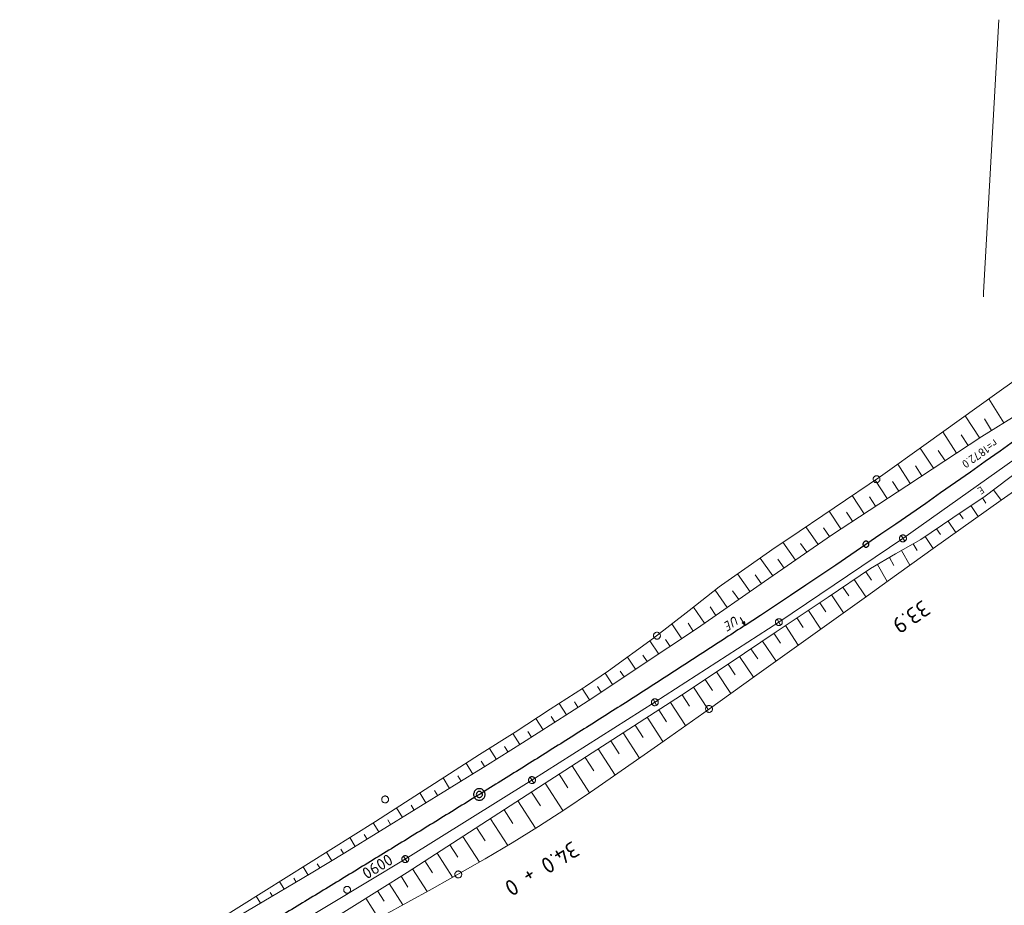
# Model space of a CAD drawing. Header units: metres. Extents: x 3425540 to 3446143, y 5432760 to 5444637.
# Tile 8 of 256: x 3434698 to 3434912, y 5437577 to 5437770. Entities that reach past the tile are written whole.
import ezdxf
from ezdxf.enums import TextEntityAlignment as Align

# ---------------------------------------------------------------- set-up
doc = ezdxf.new("R2010")
doc.units = ezdxf.units.M
for name, color, linetype, lineweight in [('B_Bestand', 9, 'Continuous', 18), ('B_Böschung', 9, 'Continuous', 18), ('B_Flurgrenzen', 9, 'Continuous', 18), ('B_Gleisachse', 9, 'Continuous', 25), ('B_Kilometrierung', 9, 'Continuous', 25)]:
    doc.layers.add(name, color=color, linetype=linetype, lineweight=lineweight)
doc.styles.get("Standard").update_dxf_attribs({"font": 'isocpeur.ttf'})

msp = doc.modelspace()

# ---------------------------------------------------------------- linework, layer by layer
at = {"layer": 'B_Bestand'}
for p, q in [((3434889.73, 5437657), (3434914.13, 5437674.26)), ((3434889.34, 5437657.64), (3434890.12, 5437656.36)), ((3434862.78, 5437638.82), (3434889.73, 5437657)), ((3434890.37, 5437657.39), (3434889.09, 5437656.61)), ((3434835.86, 5437621.43), (3434862.78, 5437638.82)), ((3434863.42, 5437639.21), (3434862.14, 5437638.43)), ((3434862.39, 5437639.46), (3434863.17, 5437638.18)), ((3434809.18, 5437604.54), (3434835.86, 5437621.43)), ((3434836.5, 5437621.82), (3434835.22, 5437621.04)), ((3434835.47, 5437622.07), (3434836.25, 5437620.79)), ((3434781.66, 5437587.39), (3434809.18, 5437604.54)), ((3434809.82, 5437604.93), (3434808.54, 5437604.15)), ((3434808.79, 5437605.18), (3434809.57, 5437603.9)), ((3434754.64, 5437571.16), (3434781.66, 5437587.39)), ((3434782.31, 5437587.78), (3434781.02, 5437587)), ((3434781.28, 5437588.04), (3434782.05, 5437586.75))]:
    msp.add_line(p, q, dxfattribs=at)
for points in [[(3434889.09, 5437656.61), (3434889.13, 5437656.55), (3434889.18, 5437656.49), (3434889.24, 5437656.43), (3434889.3, 5437656.38), (3434889.37, 5437656.34), (3434889.44, 5437656.31), (3434889.51, 5437656.28), (3434889.59, 5437656.26), (3434889.67, 5437656.25), (3434889.75, 5437656.25), (3434889.82, 5437656.26), (3434889.9, 5437656.27), (3434889.98, 5437656.29), (3434890.05, 5437656.32), (3434890.12, 5437656.36), (3434890.18, 5437656.4), (3434890.24, 5437656.45), (3434890.3, 5437656.51), (3434890.35, 5437656.57), (3434890.39, 5437656.64), (3434890.42, 5437656.71), (3434890.45, 5437656.78), (3434890.47, 5437656.86), (3434890.48, 5437656.94), (3434890.48, 5437657.02), (3434890.47, 5437657.1), (3434890.46, 5437657.17), (3434890.44, 5437657.25), (3434890.41, 5437657.32), (3434890.37, 5437657.39), (3434890.33, 5437657.45), (3434890.27, 5437657.51), (3434890.22, 5437657.57), (3434890.16, 5437657.62), (3434890.09, 5437657.66), (3434890.02, 5437657.69), (3434889.94, 5437657.72), (3434889.87, 5437657.74), (3434889.79, 5437657.75), (3434889.71, 5437657.75), (3434889.63, 5437657.74), (3434889.56, 5437657.73), (3434889.48, 5437657.71), (3434889.41, 5437657.68), (3434889.34, 5437657.64), (3434889.27, 5437657.6), (3434889.21, 5437657.55), (3434889.16, 5437657.49), (3434889.11, 5437657.43), (3434889.07, 5437657.36), (3434889.04, 5437657.29), (3434889.01, 5437657.22), (3434888.99, 5437657.14), (3434888.98, 5437657.06), (3434888.98, 5437656.98), (3434888.99, 5437656.91), (3434889, 5437656.83), (3434889.02, 5437656.75), (3434889.05, 5437656.68), (3434889.09, 5437656.61)], [(3434850.95, 5437638.66), (3434851.63, 5437639.1), (3434852.2, 5437637.32), (3434851.54, 5437636.89)], [(3434852.87, 5437637.76), (3434852.44, 5437639.07), (3434852.43, 5437639.14), (3434852.42, 5437639.2), (3434852.42, 5437639.3), (3434852.43, 5437639.36), (3434852.46, 5437639.48), (3434852.48, 5437639.54), (3434852.51, 5437639.6), (3434852.57, 5437639.69), (3434852.61, 5437639.73), (3434852.7, 5437639.81), (3434852.79, 5437639.85), (3434852.88, 5437639.87), (3434852.94, 5437639.88), (3434853.04, 5437639.86), (3434853.11, 5437639.84), (3434853.18, 5437639.78), (3434853.21, 5437639.73), (3434853.27, 5437639.62), (3434853.7, 5437638.31)], [(3434854.37, 5437639.83), (3434855.05, 5437638.79), (3434854.81, 5437638.64), (3434855.47, 5437638.16), (3434855.29, 5437638.95), (3434855.05, 5437638.79)], [(3434855.25, 5437638.88), (3434854.89, 5437638.64), (3434855.42, 5437638.24), (3434855.25, 5437638.88)], [(3434855.22, 5437638.82), (3434854.96, 5437638.64), (3434855.36, 5437638.31), (3434855.22, 5437638.82)], [(3434855.19, 5437638.75), (3434855.03, 5437638.64), (3434855.31, 5437638.39), (3434855.19, 5437638.75)], [(3434855.17, 5437638.69), (3434855.1, 5437638.64), (3434855.26, 5437638.47), (3434855.17, 5437638.69)], [(3434862.14, 5437638.43), (3434862.19, 5437638.37), (3434862.24, 5437638.31), (3434862.29, 5437638.25), (3434862.35, 5437638.21), (3434862.42, 5437638.16), (3434862.49, 5437638.13), (3434862.57, 5437638.1), (3434862.64, 5437638.09), (3434862.72, 5437638.07), (3434862.8, 5437638.07), (3434862.88, 5437638.08), (3434862.95, 5437638.09), (3434863.03, 5437638.11), (3434863.1, 5437638.14), (3434863.17, 5437638.18), (3434863.24, 5437638.23), (3434863.3, 5437638.28), (3434863.35, 5437638.33), (3434863.4, 5437638.4), (3434863.44, 5437638.46), (3434863.47, 5437638.53), (3434863.5, 5437638.61), (3434863.52, 5437638.68), (3434863.53, 5437638.76), (3434863.53, 5437638.84), (3434863.53, 5437638.92), (3434863.51, 5437638.99), (3434863.49, 5437639.07), (3434863.46, 5437639.14), (3434863.42, 5437639.21), (3434863.38, 5437639.28), (3434863.33, 5437639.34), (3434863.27, 5437639.39), (3434863.21, 5437639.44), (3434863.14, 5437639.48), (3434863.07, 5437639.51), (3434863, 5437639.54), (3434862.92, 5437639.56), (3434862.84, 5437639.57), (3434862.77, 5437639.57), (3434862.69, 5437639.57), (3434862.61, 5437639.55), (3434862.53, 5437639.53), (3434862.46, 5437639.5), (3434862.39, 5437639.46), (3434862.33, 5437639.42), (3434862.27, 5437639.37), (3434862.21, 5437639.31), (3434862.17, 5437639.25), (3434862.12, 5437639.18), (3434862.09, 5437639.11), (3434862.06, 5437639.04), (3434862.05, 5437638.96), (3434862.03, 5437638.88), (3434862.03, 5437638.81), (3434862.04, 5437638.73), (3434862.05, 5437638.65), (3434862.07, 5437638.57), (3434862.1, 5437638.5), (3434862.14, 5437638.43)], [(3434835.22, 5437621.04), (3434835.27, 5437620.98), (3434835.32, 5437620.92), (3434835.37, 5437620.86), (3434835.44, 5437620.81), (3434835.5, 5437620.77), (3434835.57, 5437620.74), (3434835.65, 5437620.71), (3434835.72, 5437620.69), (3434835.8, 5437620.68), (3434835.88, 5437620.68), (3434835.96, 5437620.69), (3434836.04, 5437620.7), (3434836.11, 5437620.72), (3434836.18, 5437620.75), (3434836.25, 5437620.79), (3434836.32, 5437620.83), (3434836.38, 5437620.89), (3434836.43, 5437620.94), (3434836.48, 5437621), (3434836.52, 5437621.07), (3434836.55, 5437621.14), (3434836.58, 5437621.22), (3434836.6, 5437621.29), (3434836.61, 5437621.37), (3434836.61, 5437621.45), (3434836.61, 5437621.53), (3434836.59, 5437621.6), (3434836.57, 5437621.68), (3434836.54, 5437621.75), (3434836.5, 5437621.82), (3434836.46, 5437621.89), (3434836.41, 5437621.95), (3434836.35, 5437622), (3434836.29, 5437622.05), (3434836.22, 5437622.09), (3434836.15, 5437622.12), (3434836.08, 5437622.15), (3434836, 5437622.17), (3434835.92, 5437622.18), (3434835.85, 5437622.18), (3434835.77, 5437622.18), (3434835.69, 5437622.16), (3434835.62, 5437622.14), (3434835.54, 5437622.11), (3434835.47, 5437622.07), (3434835.41, 5437622.03), (3434835.35, 5437621.98), (3434835.29, 5437621.92), (3434835.25, 5437621.86), (3434835.21, 5437621.79), (3434835.17, 5437621.72), (3434835.14, 5437621.65), (3434835.13, 5437621.57), (3434835.12, 5437621.49), (3434835.11, 5437621.41), (3434835.12, 5437621.34), (3434835.13, 5437621.26), (3434835.16, 5437621.18), (3434835.18, 5437621.11), (3434835.22, 5437621.04)], [(3434808.54, 5437604.15), (3434808.59, 5437604.09), (3434808.64, 5437604.03), (3434808.69, 5437603.97), (3434808.76, 5437603.92), (3434808.82, 5437603.88), (3434808.89, 5437603.85), (3434808.97, 5437603.82), (3434809.04, 5437603.8), (3434809.12, 5437603.79), (3434809.2, 5437603.79), (3434809.28, 5437603.8), (3434809.36, 5437603.81), (3434809.43, 5437603.83), (3434809.5, 5437603.86), (3434809.57, 5437603.9), (3434809.64, 5437603.94), (3434809.7, 5437604), (3434809.75, 5437604.05), (3434809.8, 5437604.11), (3434809.84, 5437604.18), (3434809.88, 5437604.25), (3434809.9, 5437604.33), (3434809.92, 5437604.4), (3434809.93, 5437604.48), (3434809.93, 5437604.56), (3434809.93, 5437604.64), (3434809.91, 5437604.71), (3434809.89, 5437604.79), (3434809.86, 5437604.86), (3434809.82, 5437604.93), (3434809.78, 5437605), (3434809.73, 5437605.06), (3434809.67, 5437605.11), (3434809.61, 5437605.16), (3434809.54, 5437605.2), (3434809.47, 5437605.23), (3434809.4, 5437605.26), (3434809.32, 5437605.28), (3434809.25, 5437605.29), (3434809.17, 5437605.29), (3434809.09, 5437605.29), (3434809.01, 5437605.27), (3434808.94, 5437605.25), (3434808.86, 5437605.22), (3434808.79, 5437605.18), (3434808.73, 5437605.14), (3434808.67, 5437605.09), (3434808.62, 5437605.03), (3434808.57, 5437604.97), (3434808.53, 5437604.9), (3434808.49, 5437604.83), (3434808.47, 5437604.76), (3434808.45, 5437604.68), (3434808.44, 5437604.6), (3434808.43, 5437604.52), (3434808.44, 5437604.45), (3434808.45, 5437604.37), (3434808.48, 5437604.29), (3434808.51, 5437604.22), (3434808.54, 5437604.15)], [(3434781.02, 5437587), (3434781.07, 5437586.94), (3434781.12, 5437586.88), (3434781.18, 5437586.83), (3434781.24, 5437586.78), (3434781.3, 5437586.74), (3434781.38, 5437586.7), (3434781.45, 5437586.68), (3434781.53, 5437586.66), (3434781.6, 5437586.65), (3434781.68, 5437586.64), (3434781.76, 5437586.65), (3434781.84, 5437586.66), (3434781.91, 5437586.69), (3434781.99, 5437586.72), (3434782.05, 5437586.75), (3434782.12, 5437586.8), (3434782.18, 5437586.85), (3434782.23, 5437586.9), (3434782.28, 5437586.97), (3434782.32, 5437587.03), (3434782.36, 5437587.1), (3434782.38, 5437587.18), (3434782.4, 5437587.25), (3434782.41, 5437587.33), (3434782.41, 5437587.41), (3434782.41, 5437587.49), (3434782.39, 5437587.57), (3434782.37, 5437587.64), (3434782.34, 5437587.71), (3434782.31, 5437587.78), (3434782.26, 5437587.85), (3434782.21, 5437587.91), (3434782.15, 5437587.96), (3434782.09, 5437588.01), (3434782.03, 5437588.05), (3434781.95, 5437588.09), (3434781.88, 5437588.11), (3434781.8, 5437588.13), (3434781.73, 5437588.14), (3434781.65, 5437588.14), (3434781.57, 5437588.14), (3434781.49, 5437588.12), (3434781.42, 5437588.1), (3434781.34, 5437588.07), (3434781.28, 5437588.04), (3434781.21, 5437587.99), (3434781.15, 5437587.94), (3434781.1, 5437587.88), (3434781.05, 5437587.82), (3434781.01, 5437587.75), (3434780.97, 5437587.68), (3434780.95, 5437587.61), (3434780.93, 5437587.53), (3434780.92, 5437587.46), (3434780.92, 5437587.38), (3434780.92, 5437587.3), (3434780.94, 5437587.22), (3434780.96, 5437587.15), (3434780.99, 5437587.07), (3434781.02, 5437587)]]:
    msp.add_lwpolyline(points, dxfattribs=at)
at = {"layer": 'B_Böschung'}
for p, q in [((3434911.66, 5437682.1), (3434908.4, 5437687.28)), ((3434906.39, 5437678.77), (3434903.25, 5437683.6)), ((3434908.99, 5437680.42), (3434907.41, 5437682.93)), ((3434901.37, 5437675.49), (3434898.36, 5437680.1)), ((3434903.88, 5437677.13), (3434902.34, 5437679.49)), ((3434896.35, 5437672.21), (3434893.47, 5437676.61)), ((3434898.86, 5437673.85), (3434897.39, 5437676.1)), ((3434891.33, 5437668.92), (3434888.59, 5437673.11)), ((3434893.84, 5437670.57), (3434892.43, 5437672.71)), ((3434886.3, 5437665.64), (3434883.68, 5437669.65)), ((3434888.82, 5437667.28), (3434887.48, 5437669.32)), ((3434881.28, 5437662.36), (3434878.71, 5437666.29)), ((3434909.42, 5437667.54), (3434911.09, 5437665.31)), ((3434883.79, 5437664), (3434882.49, 5437665.98)), ((3434904.5, 5437664.1), (3434906.08, 5437661.75)), ((3434906.99, 5437665.77), (3434907.76, 5437664.63)), ((3434876.26, 5437659.07), (3434873.74, 5437662.93)), ((3434878.77, 5437660.71), (3434877.5, 5437662.66)), ((3434902.01, 5437662.43), (3434902.82, 5437661.22)), ((3434899.52, 5437660.75), (3434901.18, 5437658.28)), ((3434871.3, 5437655.7), (3434868.66, 5437659.5)), ((3434873.76, 5437657.42), (3434872.46, 5437659.3)), ((3434897.03, 5437659.08), (3434897.88, 5437657.81)), ((3434866.37, 5437652.28), (3434863.68, 5437656.15)), ((3434868.83, 5437653.99), (3434867.5, 5437655.9)), ((3434891.98, 5437655.85), (3434892.83, 5437654.4)), ((3434894.53, 5437657.41), (3434896.28, 5437654.81)), ((3434889.38, 5437654.35), (3434891.22, 5437651.17)), ((3434861.45, 5437648.85), (3434858.74, 5437652.74)), ((3434863.91, 5437650.56), (3434862.55, 5437652.51)), ((3434884.18, 5437651.35), (3434886.31, 5437647.66)), ((3434886.78, 5437652.85), (3434887.77, 5437651.13)), ((3434856.52, 5437645.42), (3434853.82, 5437649.3)), ((3434858.98, 5437647.14), (3434857.63, 5437649.08)), ((3434881.64, 5437649.77), (3434882.87, 5437647.92)), ((3434879.15, 5437648.08), (3434881.69, 5437644.34)), ((3434851.59, 5437642), (3434848.96, 5437645.79)), ((3434854.06, 5437643.71), (3434852.71, 5437645.64)), ((3434874.19, 5437644.71), (3434876.81, 5437640.85)), ((3434876.67, 5437646.39), (3434877.96, 5437644.5)), ((3434871.7, 5437643.04), (3434873.01, 5437641.06)), ((3434846.67, 5437638.57), (3434844.23, 5437642.08)), ((3434849.13, 5437640.28), (3434847.86, 5437642.11)), ((3434869.2, 5437641.38), (3434871.89, 5437637.33)), ((3434841.69, 5437635.22), (3434839.56, 5437638.44)), ((3434844.19, 5437636.88), (3434843.06, 5437638.58)), ((3434866.7, 5437639.73), (3434868.07, 5437637.65)), ((3434851.45, 5437637.78), (3434851.95, 5437638.1)), ((3434861.7, 5437636.4), (3434863.15, 5437634.26)), ((3434864.2, 5437638.07), (3434867.01, 5437633.83)), ((3434836.69, 5437631.9), (3434834.79, 5437634.77)), ((3434839.19, 5437633.56), (3434838.19, 5437635.07)), ((3434859.22, 5437634.72), (3434862.17, 5437630.37)), ((3434856.73, 5437633.04), (3434858.23, 5437630.83)), ((3434831.69, 5437628.59), (3434829.93, 5437631.25)), ((3434834.19, 5437630.25), (3434833.28, 5437631.63)), ((3434854.25, 5437631.35), (3434857.29, 5437626.88)), ((3434826.69, 5437625.27), (3434825.05, 5437627.75)), ((3434829.19, 5437626.93), (3434828.34, 5437628.21)), ((3434849.27, 5437628.01), (3434852.35, 5437623.35)), ((3434851.77, 5437629.67), (3434853.28, 5437627.39)), ((3434846.77, 5437626.35), (3434848.34, 5437623.98)), ((3434821.69, 5437621.96), (3434820.11, 5437624.39)), ((3434824.19, 5437623.61), (3434823.38, 5437624.83)), ((3434844.27, 5437624.7), (3434847.47, 5437619.86)), ((3434819.17, 5437620.33), (3434818.38, 5437621.55)), ((3434839.25, 5437621.41), (3434842.52, 5437616.36)), ((3434841.77, 5437623.04), (3434843.39, 5437620.58)), ((3434816.64, 5437618.71), (3434815.07, 5437621.16)), ((3434836.73, 5437619.78), (3434838.39, 5437617.2)), ((3434811.59, 5437615.47), (3434810.04, 5437617.89)), ((3434814.12, 5437617.09), (3434813.33, 5437618.31)), ((3434834.21, 5437618.16), (3434837.61, 5437612.88)), ((3434809.07, 5437613.85), (3434808.3, 5437615.05)), ((3434828.99, 5437614.79), (3434832.54, 5437609.31)), ((3434831.6, 5437616.47), (3434833.34, 5437613.78)), ((3434806.54, 5437612.24), (3434805.02, 5437614.63)), ((3434826.28, 5437613.04), (3434828.08, 5437610.25)), ((3434801.47, 5437609.03), (3434799.95, 5437611.43)), ((3434804, 5437610.63), (3434803.24, 5437611.83)), ((3434823.57, 5437611.29), (3434827.22, 5437605.63)), ((3434798.93, 5437607.43), (3434798.18, 5437608.64)), ((3434820.73, 5437609.45), (3434822.58, 5437606.58)), ((3434796.37, 5437605.86), (3434794.91, 5437608.23)), ((3434817.89, 5437607.62), (3434821.66, 5437601.79)), ((3434791.26, 5437602.72), (3434789.86, 5437605)), ((3434793.82, 5437604.29), (3434793.1, 5437605.45)), ((3434815.05, 5437605.79), (3434816.96, 5437602.85)), ((3434788.7, 5437601.15), (3434788.02, 5437602.26)), ((3434812.07, 5437603.86), (3434815.91, 5437597.93)), ((3434786.15, 5437599.58), (3434784.81, 5437601.76)), ((3434806.11, 5437600.01), (3434809.94, 5437594.07)), ((3434809.09, 5437601.94), (3434811.01, 5437598.96)), ((3434781.04, 5437596.44), (3434779.76, 5437598.52)), ((3434783.59, 5437598.01), (3434782.94, 5437599.07)), ((3434803.12, 5437598.09), (3434805.02, 5437595.14)), ((3434778.48, 5437594.87), (3434777.86, 5437595.88)), ((3434800.14, 5437596.16), (3434803.9, 5437590.34)), ((3434775.92, 5437593.3), (3434774.7, 5437595.28)), ((3434797.16, 5437594.23), (3434799, 5437591.38)), ((3434770.81, 5437590.15), (3434769.62, 5437592.1)), ((3434773.37, 5437591.73), (3434772.77, 5437592.71)), ((3434794.17, 5437592.31), (3434797.78, 5437586.73)), ((3434768.26, 5437588.58), (3434767.67, 5437589.55)), ((3434791.37, 5437590.5), (3434793.11, 5437587.79)), ((3434765.69, 5437587.03), (3434764.55, 5437588.92)), ((3434788.56, 5437588.68), (3434791.94, 5437583.44)), ((3434760.55, 5437583.93), (3434759.48, 5437585.74)), ((3434763.12, 5437585.48), (3434762.56, 5437586.4)), ((3434783.27, 5437585.27), (3434786.44, 5437580.36)), ((3434785.92, 5437586.98), (3434787.56, 5437584.44)), ((3434757.97, 5437582.4), (3434757.45, 5437583.28)), ((3434780.74, 5437583.66), (3434782.24, 5437581.27)), ((3434755.39, 5437580.88), (3434754.39, 5437582.55)), ((3434778.2, 5437582.07), (3434781.1, 5437577.43)), ((3434750.23, 5437577.82), (3434749.31, 5437579.37)), ((3434752.81, 5437579.35), (3434752.33, 5437580.15)), ((3434773.11, 5437578.89), (3434775.83, 5437574.54)), ((3434775.65, 5437580.48), (3434777.06, 5437578.23))]:
    msp.add_line(p, q, dxfattribs=at)
for points in [[(3434918.66, 5437694.61), (3434909.6, 5437688.14), (3434894.77, 5437677.53), (3434884.87, 5437670.46), (3434864.74, 5437656.85), (3434861.95, 5437655), (3434856.13, 5437650.92), (3434850.32, 5437646.84), (3434849.84, 5437646.48), (3434843.31, 5437641.36), (3434835.58, 5437635.34), (3434825.77, 5437628.24), (3434820.79, 5437624.84), (3434820.38, 5437624.56), (3434813.12, 5437619.91), (3434805.51, 5437614.93), (3434797.78, 5437610.07), (3434775.17, 5437595.58), (3434731.54, 5437568.23), (3434687.9, 5437540.88)], [(3434923.15, 5437689.32), (3434915.01, 5437684.2), (3434906.87, 5437679.09), (3434890.54, 5437668.41), (3434874.2, 5437657.73), (3434859.66, 5437647.61), (3434845.12, 5437637.49), (3434832.46, 5437629.1), (3434822.38, 5437622.41), (3434817.3, 5437619.13), (3434807.11, 5437612.6), (3434799.55, 5437607.82), (3434768.52, 5437588.74), (3434761.23, 5437584.34), (3434724.57, 5437562.61), (3434687.9, 5437540.88)], [(3434927.62, 5437683.12), (3434918.92, 5437674.89), (3434917.79, 5437673.82), (3434912.68, 5437669.98), (3434907.57, 5437666.15), (3434900.58, 5437661.47), (3434893.59, 5437656.78), (3434888.14, 5437653.63), (3434882.69, 5437650.48), (3434873.48, 5437644.23), (3434862.18, 5437636.73), (3434851.98, 5437629.81), (3434841.68, 5437622.98), (3434811.86, 5437603.73), (3434782.05, 5437584.48), (3434764.03, 5437573.21), (3434739.99, 5437558.19), (3434697.94, 5437531.9)], [(3434931, 5437679.28), (3434923.77, 5437674.22), (3434911.08, 5437665.3), (3434896.3, 5437654.82), (3434886.52, 5437647.81), (3434881.78, 5437644.41), (3434857.48, 5437627.02), (3434847.69, 5437620.02), (3434837.89, 5437613.08), (3434832.81, 5437609.49), (3434821.9, 5437601.95), (3434816.28, 5437598.17), (3434810.6, 5437594.48), (3434804.84, 5437590.91), (3434799, 5437587.42), (3434787.5, 5437580.95), (3434776.96, 5437575.15), (3434766.43, 5437569.37), (3434755.9, 5437563.6), (3434745.36, 5437557.84), (3434734.82, 5437552.08), (3434724.07, 5437546.2), (3434697.94, 5437531.9)]]:
    msp.add_lwpolyline(points, dxfattribs=at)
at = {"layer": 'B_Flurgrenzen'}
for p, q in [((3434907.25, 5437710.37), (3434910.57, 5437769.57)), ((3434907.2, 5437709.44), (3434907.25, 5437710.37))]:
    msp.add_line(p, q, dxfattribs=at)
for points in [[(3434883.58, 5437669.21), (3434883.66, 5437669.16), (3434883.74, 5437669.13), (3434883.84, 5437669.1), (3434883.93, 5437669.09), (3434884.02, 5437669.09), (3434884.12, 5437669.1), (3434884.21, 5437669.11), (3434884.3, 5437669.15), (3434884.38, 5437669.19), (3434884.46, 5437669.25), (3434884.52, 5437669.31), (3434884.59, 5437669.38), (3434884.64, 5437669.46), (3434884.68, 5437669.54), (3434884.71, 5437669.63), (3434884.74, 5437669.72), (3434884.74, 5437669.81), (3434884.74, 5437669.91), (3434884.73, 5437670), (3434884.69, 5437670.09), (3434884.66, 5437670.18), (3434884.62, 5437670.26), (3434884.55, 5437670.33), (3434884.49, 5437670.4), (3434884.41, 5437670.46), (3434884.33, 5437670.5), (3434884.25, 5437670.54), (3434884.15, 5437670.57), (3434884.06, 5437670.58), (3434883.97, 5437670.58), (3434883.87, 5437670.57), (3434883.78, 5437670.55), (3434883.7, 5437670.52), (3434883.61, 5437670.48), (3434883.54, 5437670.42), (3434883.47, 5437670.36), (3434883.41, 5437670.29), (3434883.35, 5437670.21), (3434883.31, 5437670.12), (3434883.28, 5437670.04), (3434883.25, 5437669.95), (3434883.25, 5437669.85), (3434883.25, 5437669.76), (3434883.27, 5437669.67), (3434883.3, 5437669.58), (3434883.33, 5437669.49), (3434883.38, 5437669.41), (3434883.44, 5437669.33), (3434883.5, 5437669.27), (3434883.58, 5437669.21)], [(3434835.89, 5437635.25), (3434835.97, 5437635.2), (3434836.05, 5437635.17), (3434836.15, 5437635.14), (3434836.24, 5437635.13), (3434836.33, 5437635.13), (3434836.43, 5437635.13), (3434836.52, 5437635.15), (3434836.61, 5437635.19), (3434836.69, 5437635.23), (3434836.77, 5437635.29), (3434836.83, 5437635.35), (3434836.9, 5437635.42), (3434836.95, 5437635.5), (3434836.99, 5437635.58), (3434837.02, 5437635.67), (3434837.05, 5437635.76), (3434837.05, 5437635.85), (3434837.05, 5437635.95), (3434837.04, 5437636.04), (3434837, 5437636.13), (3434836.97, 5437636.22), (3434836.93, 5437636.3), (3434836.86, 5437636.37), (3434836.8, 5437636.44), (3434836.72, 5437636.49), (3434836.64, 5437636.54), (3434836.56, 5437636.58), (3434836.46, 5437636.61), (3434836.37, 5437636.62), (3434836.28, 5437636.62), (3434836.18, 5437636.61), (3434836.09, 5437636.59), (3434836.01, 5437636.56), (3434835.92, 5437636.52), (3434835.85, 5437636.46), (3434835.78, 5437636.4), (3434835.72, 5437636.33), (3434835.66, 5437636.25), (3434835.62, 5437636.16), (3434835.59, 5437636.08), (3434835.56, 5437635.99), (3434835.56, 5437635.89), (3434835.56, 5437635.8), (3434835.58, 5437635.71), (3434835.61, 5437635.62), (3434835.64, 5437635.53), (3434835.69, 5437635.45), (3434835.75, 5437635.37), (3434835.81, 5437635.31), (3434835.89, 5437635.25)], [(3434847.22, 5437619.36), (3434847.3, 5437619.31), (3434847.38, 5437619.28), (3434847.48, 5437619.25), (3434847.57, 5437619.24), (3434847.66, 5437619.24), (3434847.76, 5437619.24), (3434847.85, 5437619.26), (3434847.94, 5437619.3), (3434848.02, 5437619.34), (3434848.1, 5437619.4), (3434848.16, 5437619.46), (3434848.23, 5437619.53), (3434848.28, 5437619.61), (3434848.32, 5437619.69), (3434848.35, 5437619.78), (3434848.38, 5437619.87), (3434848.38, 5437619.96), (3434848.38, 5437620.06), (3434848.37, 5437620.15), (3434848.33, 5437620.24), (3434848.3, 5437620.33), (3434848.26, 5437620.41), (3434848.19, 5437620.48), (3434848.13, 5437620.55), (3434848.05, 5437620.6), (3434847.97, 5437620.65), (3434847.89, 5437620.69), (3434847.79, 5437620.72), (3434847.7, 5437620.73), (3434847.61, 5437620.73), (3434847.51, 5437620.72), (3434847.42, 5437620.7), (3434847.34, 5437620.67), (3434847.25, 5437620.63), (3434847.18, 5437620.57), (3434847.11, 5437620.51), (3434847.05, 5437620.44), (3434846.99, 5437620.36), (3434846.95, 5437620.27), (3434846.92, 5437620.19), (3434846.89, 5437620.1), (3434846.89, 5437620), (3434846.89, 5437619.91), (3434846.91, 5437619.82), (3434846.94, 5437619.73), (3434846.97, 5437619.64), (3434847.02, 5437619.56), (3434847.08, 5437619.48), (3434847.14, 5437619.42), (3434847.22, 5437619.36)], [(3434776.87, 5437599.72), (3434776.95, 5437599.67), (3434777.03, 5437599.64), (3434777.13, 5437599.61), (3434777.22, 5437599.6), (3434777.31, 5437599.6), (3434777.41, 5437599.6), (3434777.5, 5437599.62), (3434777.59, 5437599.66), (3434777.67, 5437599.7), (3434777.74, 5437599.75), (3434777.81, 5437599.82), (3434777.88, 5437599.89), (3434777.93, 5437599.97), (3434777.97, 5437600.05), (3434778, 5437600.14), (3434778.03, 5437600.23), (3434778.03, 5437600.32), (3434778.03, 5437600.42), (3434778.01, 5437600.51), (3434777.98, 5437600.6), (3434777.95, 5437600.68), (3434777.9, 5437600.76), (3434777.84, 5437600.84), (3434777.78, 5437600.91), (3434777.7, 5437600.96), (3434777.62, 5437601.01), (3434777.54, 5437601.05), (3434777.44, 5437601.07), (3434777.35, 5437601.09), (3434777.26, 5437601.09), (3434777.16, 5437601.08), (3434777.07, 5437601.06), (3434776.98, 5437601.03), (3434776.9, 5437600.99), (3434776.83, 5437600.93), (3434776.76, 5437600.87), (3434776.69, 5437600.8), (3434776.64, 5437600.72), (3434776.6, 5437600.63), (3434776.57, 5437600.55), (3434776.54, 5437600.46), (3434776.54, 5437600.36), (3434776.54, 5437600.27), (3434776.56, 5437600.18), (3434776.59, 5437600.09), (3434776.62, 5437600), (3434776.67, 5437599.92), (3434776.73, 5437599.84), (3434776.79, 5437599.78), (3434776.87, 5437599.72)], [(3434792.76, 5437583.44), (3434792.84, 5437583.39), (3434792.92, 5437583.36), (3434793.02, 5437583.33), (3434793.11, 5437583.32), (3434793.2, 5437583.32), (3434793.3, 5437583.32), (3434793.39, 5437583.34), (3434793.48, 5437583.38), (3434793.56, 5437583.42), (3434793.64, 5437583.47), (3434793.7, 5437583.54), (3434793.77, 5437583.61), (3434793.82, 5437583.69), (3434793.86, 5437583.77), (3434793.89, 5437583.86), (3434793.92, 5437583.95), (3434793.92, 5437584.04), (3434793.92, 5437584.14), (3434793.91, 5437584.23), (3434793.87, 5437584.32), (3434793.84, 5437584.4), (3434793.8, 5437584.48), (3434793.73, 5437584.56), (3434793.67, 5437584.63), (3434793.59, 5437584.68), (3434793.51, 5437584.73), (3434793.43, 5437584.77), (3434793.33, 5437584.79), (3434793.24, 5437584.81), (3434793.15, 5437584.81), (3434793.05, 5437584.8), (3434792.96, 5437584.78), (3434792.88, 5437584.75), (3434792.79, 5437584.71), (3434792.72, 5437584.65), (3434792.65, 5437584.59), (3434792.59, 5437584.52), (3434792.53, 5437584.44), (3434792.49, 5437584.35), (3434792.46, 5437584.27), (3434792.43, 5437584.18), (3434792.43, 5437584.08), (3434792.43, 5437583.99), (3434792.45, 5437583.9), (3434792.48, 5437583.81), (3434792.51, 5437583.72), (3434792.56, 5437583.64), (3434792.62, 5437583.56), (3434792.68, 5437583.5), (3434792.76, 5437583.44)], [(3434768.4, 5437580.33), (3434768.45, 5437580.26), (3434768.51, 5437580.19), (3434768.59, 5437580.12), (3434768.66, 5437580.07), (3434768.75, 5437580.04), (3434768.84, 5437580), (3434768.93, 5437579.98), (3434769.02, 5437579.97), (3434769.12, 5437579.98), (3434769.21, 5437580), (3434769.3, 5437580.02), (3434769.38, 5437580.06), (3434769.46, 5437580.11), (3434769.54, 5437580.17), (3434769.6, 5437580.24), (3434769.66, 5437580.31), (3434769.71, 5437580.39), (3434769.75, 5437580.48), (3434769.77, 5437580.57), (3434769.78, 5437580.66), (3434769.79, 5437580.76), (3434769.78, 5437580.85), (3434769.75, 5437580.94), (3434769.72, 5437581.03), (3434769.68, 5437581.11), (3434769.62, 5437581.19), (3434769.56, 5437581.26), (3434769.49, 5437581.32), (3434769.41, 5437581.37), (3434769.33, 5437581.41), (3434769.24, 5437581.44), (3434769.15, 5437581.47), (3434769.05, 5437581.47), (3434768.96, 5437581.47), (3434768.87, 5437581.45), (3434768.78, 5437581.42), (3434768.69, 5437581.38), (3434768.61, 5437581.33), (3434768.54, 5437581.28), (3434768.47, 5437581.21), (3434768.41, 5437581.14), (3434768.37, 5437581.05), (3434768.33, 5437580.97), (3434768.31, 5437580.88), (3434768.3, 5437580.78), (3434768.29, 5437580.69), (3434768.3, 5437580.6), (3434768.32, 5437580.5), (3434768.35, 5437580.42), (3434768.4, 5437580.33)]]:
    msp.add_lwpolyline(points, dxfattribs=at)
at = {"layer": 'B_Gleisachse'}
msp.add_arc((3433826.62, 5439201.43), 1871.46, 303.35049, 307.21481, dxfattribs=at)
msp.add_open_spline([(3434855.47, 5437638.16), (3434854.07, 5437637.24), (3434852.68, 5437636.33), (3434851.29, 5437635.41), (3434848.32, 5437633.46), (3434845.34, 5437631.53), (3434842.36, 5437629.6), (3434839.38, 5437627.67), (3434836.4, 5437625.75), (3434833.4, 5437623.84), (3434830.41, 5437621.93), (3434827.42, 5437620.02), (3434824.42, 5437618.12), (3434821.42, 5437616.22), (3434818.42, 5437614.32), (3434815.42, 5437612.44), (3434812.41, 5437610.55), (3434809.4, 5437608.66), (3434806.39, 5437606.79), (3434803.38, 5437604.91), (3434800.36, 5437603.03), (3434797.34, 5437601.16), (3434794.33, 5437599.3), (3434791.31, 5437597.43), (3434788.28, 5437595.57), (3434785.26, 5437593.71), (3434782.24, 5437591.85), (3434779.21, 5437590), (3434776.18, 5437588.14), (3434773.15, 5437586.29), (3434770.12, 5437584.44), (3434767.09, 5437582.59), (3434764.06, 5437580.74), (3434761.03, 5437578.9), (3434757.99, 5437577.06), (3434754.96, 5437575.21), (3434751.93, 5437573.37), (3434748.89, 5437571.53), (3434745.86, 5437569.68), (3434742.82, 5437567.84), (3434741.4, 5437566.98), (3434739.97, 5437566.11), (3434738.55, 5437565.25)], degree=3, knots=[0, 0, 0, 0, 0.036297, 0.036297, 0.036297, 0.113575, 0.113575, 0.113575, 0.190862, 0.190862, 0.190862, 0.268144, 0.268144, 0.268144, 0.345425, 0.345425, 0.345425, 0.422712, 0.422712, 0.422712, 0.500001, 0.500001, 0.500001, 0.577282, 0.577282, 0.577282, 0.654567, 0.654567, 0.654567, 0.731851, 0.731851, 0.731851, 0.809138, 0.809138, 0.809138, 0.886419, 0.886419, 0.886419, 0.963709, 0.963709, 0.963709, 1, 1, 1, 1], dxfattribs=at)
at = {"layer": 'B_Kilometrierung'}
for points in [[(3434882.34, 5437655.74), (3434882.34, 5437655.83), (3434882.32, 5437655.91), (3434882.3, 5437655.98), (3434882.26, 5437656.06), (3434882.22, 5437656.13), (3434882.17, 5437656.19), (3434882.11, 5437656.25), (3434882.04, 5437656.29), (3434881.97, 5437656.33), (3434881.89, 5437656.36), (3434881.82, 5437656.38), (3434881.73, 5437656.39), (3434881.65, 5437656.39), (3434881.57, 5437656.38), (3434881.49, 5437656.36), (3434881.42, 5437656.33), (3434881.35, 5437656.29), (3434881.28, 5437656.25), (3434881.22, 5437656.19), (3434881.17, 5437656.13), (3434881.13, 5437656.06), (3434881.09, 5437655.98), (3434881.06, 5437655.91), (3434881.05, 5437655.83), (3434881.04, 5437655.74), (3434881.05, 5437655.66), (3434881.06, 5437655.58), (3434881.09, 5437655.5), (3434881.13, 5437655.43), (3434881.17, 5437655.36), (3434881.22, 5437655.3), (3434881.28, 5437655.24), (3434881.35, 5437655.2), (3434881.42, 5437655.15), (3434881.49, 5437655.12), (3434881.57, 5437655.1), (3434881.65, 5437655.09), (3434881.73, 5437655.09), (3434881.82, 5437655.1), (3434881.89, 5437655.12), (3434881.97, 5437655.15), (3434882.04, 5437655.2), (3434882.11, 5437655.24), (3434882.17, 5437655.3), (3434882.22, 5437655.36), (3434882.26, 5437655.43), (3434882.3, 5437655.5), (3434882.32, 5437655.58), (3434882.34, 5437655.66), (3434882.34, 5437655.74)], [(3434799, 5437601.42), (3434798.99, 5437601.57), (3434798.96, 5437601.73), (3434798.91, 5437601.88), (3434798.84, 5437602.02), (3434798.76, 5437602.15), (3434798.66, 5437602.27), (3434798.54, 5437602.38), (3434798.42, 5437602.47), (3434798.28, 5437602.55), (3434798.13, 5437602.61), (3434797.98, 5437602.65), (3434797.83, 5437602.67), (3434797.67, 5437602.67), (3434797.51, 5437602.65), (3434797.36, 5437602.61), (3434797.22, 5437602.55), (3434797.08, 5437602.47), (3434796.95, 5437602.38), (3434796.83, 5437602.27), (3434796.73, 5437602.15), (3434796.65, 5437602.02), (3434796.59, 5437601.88), (3434796.54, 5437601.73), (3434796.51, 5437601.57), (3434796.5, 5437601.42), (3434796.51, 5437601.26), (3434796.54, 5437601.1), (3434796.59, 5437600.95), (3434796.65, 5437600.82), (3434796.73, 5437600.68), (3434796.83, 5437600.56), (3434796.95, 5437600.45), (3434797.08, 5437600.36), (3434797.22, 5437600.28), (3434797.36, 5437600.22), (3434797.51, 5437600.19), (3434797.67, 5437600.17), (3434797.83, 5437600.17), (3434797.98, 5437600.19), (3434798.13, 5437600.22), (3434798.28, 5437600.28), (3434798.42, 5437600.36), (3434798.54, 5437600.45), (3434798.66, 5437600.56), (3434798.76, 5437600.68), (3434798.84, 5437600.82), (3434798.91, 5437600.95), (3434798.96, 5437601.1), (3434798.99, 5437601.26), (3434799, 5437601.42)], [(3434798.41, 5437601.42), (3434798.4, 5437601.53), (3434798.37, 5437601.64), (3434798.32, 5437601.74), (3434798.25, 5437601.84), (3434798.17, 5437601.92), (3434798.08, 5437601.99), (3434797.97, 5437602.04), (3434797.87, 5437602.07), (3434797.75, 5437602.07), (3434797.63, 5437602.07), (3434797.52, 5437602.04), (3434797.42, 5437601.99), (3434797.32, 5437601.92), (3434797.25, 5437601.84), (3434797.18, 5437601.75), (3434797.13, 5437601.64), (3434797.1, 5437601.53), (3434797.09, 5437601.42), (3434797.1, 5437601.3), (3434797.13, 5437601.19), (3434797.18, 5437601.09), (3434797.25, 5437600.99), (3434797.32, 5437600.91), (3434797.41, 5437600.84), (3434797.52, 5437600.8), (3434797.63, 5437600.77), (3434797.75, 5437600.76), (3434797.87, 5437600.77), (3434797.97, 5437600.8), (3434798.07, 5437600.84), (3434798.17, 5437600.91), (3434798.25, 5437600.99), (3434798.32, 5437601.08), (3434798.37, 5437601.19), (3434798.4, 5437601.3), (3434798.41, 5437601.42)]]:
    msp.add_lwpolyline(points, dxfattribs=at)

# ---------------------------------------------------------------- texts
at = {"layer": 'B_Bestand'}
msp.add_text('r=1872.0', height=1.8, rotation=215.2821, dxfattribs=at).set_placement((3434906.44, 5437675.37), align=Align.MIDDLE)
msp.add_text('E', height=1.6, rotation=215.2243, dxfattribs=at).set_placement((3434906.17, 5437668.06), align=Align.CENTER)
msp.add_text('0090', height=2.5, rotation=211.2786, dxfattribs=at).set_placement((3434777.96, 5437588.68))
at = {"layer": 'B_Kilometrierung'}
for s, rotation, p in [('33.9', 214.4047, (3434891.5, 5437639.93)), ('34.0 + 0', 211.8074, (3434811.34, 5437585.28))]:
    msp.add_text(s, height=3.499, rotation=rotation, dxfattribs=at).set_placement(p, align=Align.MIDDLE)

doc.saveas('drawing.dxf')
